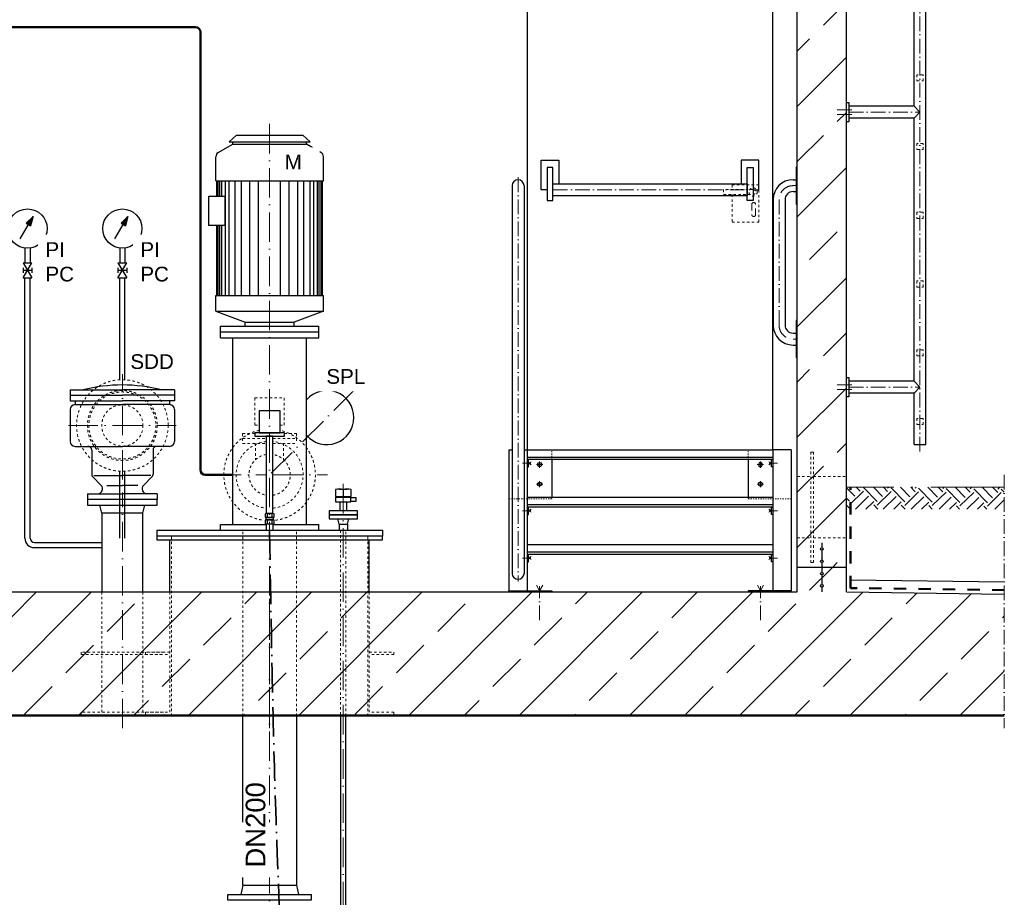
# Model space of a CAD drawing. Header units: millimetres. Extents: x -48448 to 452754, y -13941 to 17062.
# Tile 44 of 256: x -13826 to -9815, y 1836 to 5411. Entities that reach past the tile are written whole.
import ezdxf

# ---------------------------------------------------------------- set-up
doc = ezdxf.new("R2010")
doc.units = ezdxf.units.MM
doc.linetypes.add('ACAD_ISO10W100', pattern=[18, 12, -3, 0, -3])
doc.linetypes.add('JIS_02_1.0', pattern=[2, 1, -1])
doc.layers.add('Beschriftung', color=7, linetype='Continuous')
doc.styles.add('LBB3.5M1000', font='isocp.shx', dxfattribs={"height": 3.5})

msp = doc.modelspace()

# ---------------------------------------------------------------- hatches: boundary and pattern name
at = {"lineweight": 13}
h = msp.add_hatch(dxfattribs=at)
h.set_pattern_fill('ANSI33', color=256, scale=50, style=0)
h.paths.add_polyline_path([(-10458.113, 5992.025), (-10498.113, 5992.025), (-10498.113, 6002.031), (-10618.113, 6002.031), (-10618.113, 5992.025), (-10658.113, 5992.025), (-10658.113, 3549.77), (-10602.503, 3549.77), (-10602.503, 3649.77), (-10592.503, 3649.77), (-10592.503, 3549.77), (-10458.113, 3549.77)])
h.paths.add_polyline_path([(-10592.503, 3649.77), (-10602.503, 3649.77), (-10602.503, 3549.77), (-10602.503, 3199.77), (-10592.503, 3199.77)])
h.paths.add_polyline_path([(-10602.503, 3549.77), (-10658.113, 3549.77), (-10658.113, 3299.77), (-10602.503, 3299.77)])
h.paths.add_polyline_path([(-10458.113, 3549.77), (-10592.503, 3549.77), (-10592.503, 3299.77), (-10458.113, 3299.77)])
h.paths.add_polyline_path([(-10458.113, 3299.77), (-10592.503, 3299.77), (-10592.503, 3199.77), (-10602.503, 3199.77), (-10602.503, 3299.77), (-10658.113, 3299.77), (-10658.113, 3179.77), (-10558.113, 3179.77), (-10558.113, 3199.943, -0.41421356), (-10563.113, 3204.943, -0.41421356), (-10558.113, 3209.943), (-10558.113, 3249.943, -0.41421356), (-10563.113, 3254.943, -1), (-10553.113, 3254.943, -0.41421356), (-10558.113, 3249.943), (-10558.113, 3209.943, -0.41421356), (-10553.113, 3204.943, -0.41421356), (-10558.113, 3199.943), (-10558.113, 3179.77), (-10458.113, 3179.77)])
h = msp.add_hatch()
h.set_pattern_fill('EARTH', color=256, scale=12.5, angle=44.355047, style=0)
h.set_pattern_definition([(44.355, (-9095.655, -102.335), (1.2636, 112.2461), [79.375, -79.375]), (44.355, (-9116.464, -81.05), (1.2636, 112.2461), [79.375, -79.375]), (44.355, (-9137.27, -59.77), (1.2636, 112.2461), [79.375, -79.375]), (134.355, (-9137.115, -45.74), (-112.2461, 1.2636), [79.375, -79.375]), (134.355, (-9115.83, -24.93), (-112.2461, 1.2636), [79.375, -79.375]), (134.355, (-9094.55, -4.12), (-112.2461, 1.2636), [79.375, -79.375])])
h.paths.add_polyline_path([(-9814.604, 3506.436), (-10455.881, 3506.436), (-10455.881, 3416.842), (-9814.604, 3416.842)])
h = msp.add_hatch(dxfattribs=at)
h.set_pattern_fill('ANSI33', color=256, scale=50, style=0)
h.set_pattern_definition([(45, (84791.58, 41179.55), (-224.5064, 224.5064), []), (45, (85016.08, 41179.55), (-224.5064, 224.5064), [158.75, -79.375])])
h.paths.add_polyline_path([(-10553.113, 3254.943, -1), (-10563.113, 3254.943, -1)], flags=17)
h = msp.add_hatch(dxfattribs=at)
h.set_pattern_fill('ANSI33', color=256, scale=50, style=0)
h.set_pattern_definition([(45, (84791.58, 41129.55), (-224.5064, 224.5064), []), (45, (85016.08, 41129.55), (-224.5064, 224.5064), [158.75, -79.375])])
h.paths.add_polyline_path([(-10553.113, 3204.943, -1), (-10563.113, 3204.943, -1)], flags=17)
h = msp.add_hatch(dxfattribs=at)
h.set_pattern_fill('ANSI33', color=256, scale=50, style=0)
h.paths.add_polyline_path([(-19311.778, 2579.77), (-19311.778, 3071.035), (-18658.113, 3079.77), (-18658.113, 3179.77), (-18458.113, 3179.77), (-18458.113, 3079.77), (-10658.113, 3079.77), (-10658.113, 3179.77), (-10458.113, 3179.77), (-10458.113, 3079.77), (-9814.604, 3071.171), (-9814.604, 2579.77)])
h = msp.add_hatch(dxfattribs=at)
h.set_pattern_fill('ANSI33', color=256, scale=50, style=0)
h.set_pattern_definition([(45, (84791.58, 41079.2), (-224.5064, 224.5064), []), (45, (85016.08, 41079.2), (-224.5064, 224.5064), [158.75, -79.375])])
h.paths.add_polyline_path([(-10553.113, 3154.597, -1), (-10563.113, 3154.597, -1)], flags=17)
h = msp.add_hatch(dxfattribs=at)
h.set_pattern_fill('ANSI33', color=256, scale=50, style=0)
h.set_pattern_definition([(45, (84791.58, 41029.2), (-224.5064, 224.5064), []), (45, (85016.08, 41029.2), (-224.5064, 224.5064), [158.75, -79.375])])
h.paths.add_polyline_path([(-10553.113, 3104.597, -1), (-10563.113, 3104.597, -1)], flags=17)

# ---------------------------------------------------------------- linework, layer by layer
for p, q in [((-10133.963, 3679.772), (-10133.963, 7282.421)), ((-10182.263, 5058.087), (-10182.263, 6199.87)), ((-10658.113, 3079.77), (-10658.113, 5992.025)), ((-10458.113, 3079.77), (-10458.113, 5992.025)), ((-11758.113, 5668.77), (-11758.113, 3658.77)), ((-10758.113, 3658.77), (-10758.113, 5668.77)), ((-10458.113, 5073.937), (-10448.113, 5073.937)), ((-10448.113, 5073.937), (-10448.113, 4993.937)), ((-10182.263, 5058.087), (-10448.113, 5058.087)), ((-10182.263, 5058.087), (-10158.113, 5033.937)), ((-10158.113, 5033.937), (-10182.263, 5009.787)), ((-10448.113, 4993.937), (-10458.113, 4993.937)), ((-10182.263, 5009.787), (-10448.113, 5009.787)), ((-10182.263, 3938.087), (-10182.263, 5009.787)), ((-10658.113, 4809.631), (-10663.113, 4809.631)), ((-10663.113, 4809.631), (-10663.113, 4659.631)), ((-11819.752, 4734.631), (-11819.752, 3153.949)), ((-11771.473, 4734.631), (-11771.473, 3153.949)), ((-10675.263, 4758.77), (-10663.113, 4758.77)), ((-10675.263, 4710.481), (-10663.113, 4710.481)), ((-10756.402, 4677.631), (-10756.402, 4166.77)), ((-10708.113, 4677.631), (-10708.113, 4166.77)), ((-10663.113, 4659.631), (-10658.113, 4659.631)), ((-10658.113, 4184.77), (-10663.113, 4184.77)), ((-10663.113, 4184.77), (-10663.113, 4034.77)), ((-10675.263, 4133.92), (-10663.113, 4133.92)), ((-10675.263, 4085.631), (-10663.113, 4085.631)), ((-10663.113, 4034.77), (-10658.113, 4034.77)), ((-10458.113, 3953.937), (-10448.113, 3953.937)), ((-10448.113, 3953.937), (-10448.113, 3873.937)), ((-10182.263, 3938.087), (-10448.113, 3938.087)), ((-10182.263, 3938.087), (-10158.113, 3913.937)), ((-10158.113, 3913.937), (-10182.263, 3889.787)), ((-10448.113, 3873.937), (-10458.113, 3873.937)), ((-10182.263, 3889.787), (-10448.113, 3889.787)), ((-10182.263, 3679.772), (-10182.263, 3889.787)), ((-11833.113, 3658.77), (-11833.113, 3084.77)), ((-11833.113, 3658.77), (-11819.752, 3658.77)), ((-11771.473, 3658.77), (-11758.113, 3658.77)), ((-11758.113, 3658.77), (-10758.113, 3658.77)), ((-11758.113, 3658.77), (-11758.113, 3079.77)), ((-10758.113, 3658.77), (-10758.113, 3079.77)), ((-10683.113, 3658.77), (-10758.113, 3658.77)), ((-10683.113, 3658.77), (-10683.113, 3084.77)), ((-10182.263, 3679.772), (-10133.963, 3679.772)), ((-10758.113, 3627.966), (-11758.113, 3627.966)), ((-10758.113, 3618.77), (-11758.113, 3618.77)), ((-12540.113, 3496.418), (-12540.113, 3468.365)), ((-12524.113, 3498.357), (-12492.113, 3498.357)), ((-12508.113, 3496.418), (-12508.113, 3468.365)), ((-12476.113, 3468.365), (-12476.113, 3496.418)), ((-12540.113, 3468.365), (-12508.113, 3468.365)), ((-12508.113, 3468.365), (-12476.113, 3468.365)), ((-11758.113, 3465.77), (-10758.113, 3465.77)), ((-13492.263, 3400.77), (-13500.113, 3433.77)), ((-13323.963, 3400.77), (-13316.113, 3433.77)), ((-12535.013, 3446.636), (-12481.213, 3446.636)), ((-12521.563, 3446.636), (-12521.563, 3409.77)), ((-12494.663, 3446.636), (-12494.663, 3409.77)), ((-10758.113, 3434.966), (-11758.113, 3434.966)), ((-10758.113, 3425.77), (-11758.113, 3425.77)), ((-12821.563, 3373.258), (-12794.663, 3373.258)), ((-12817.35, 3384.123), (-12817.35, 3398.149)), ((-12817.35, 3358.262), (-12817.35, 3372.289)), ((-12798.875, 3398.149), (-12798.875, 3384.123)), ((-12798.875, 3372.289), (-12798.875, 3358.262)), ((-12524.963, 3355.77), (-12530.613, 3377.77)), ((-12491.263, 3355.77), (-12485.613, 3377.77)), ((-12821.563, 3357.292), (-12821.563, 3330.77)), ((-12794.663, 3357.292), (-12794.663, 3330.77)), ((-12524.963, 3355.77), (-12491.263, 3355.77)), ((-12524.963, 3355.77), (-12524.963, 3330.77)), ((-12491.263, 3355.77), (-12491.263, 3330.77)), ((-13214.113, 3079.77), (-13214.113, 3291.77)), ((-12402.113, 3079.77), (-12402.113, 3291.77)), ((-11758.113, 3272.77), (-10758.113, 3272.77)), ((-10558.113, 3279.77), (-10558.113, 3259.943)), ((-10558.113, 3249.943), (-10558.113, 3209.943)), ((-10758.113, 3241.966), (-11758.113, 3241.966)), ((-10758.113, 3232.77), (-11758.113, 3232.77)), ((-10458.113, 3179.77), (-10658.113, 3179.77)), ((-10558.113, 3199.943), (-10558.113, 3159.597)), ((-10558.113, 3149.597), (-10558.113, 3109.597)), ((-10441.785, 3129.557), (-9814.604, 3121.176)), ((-10558.113, 3099.597), (-10558.113, 3079.77)), ((-18458.113, 3079.77), (-10658.113, 3079.77)), ((-10458.113, 3079.77), (-9814.604, 3071.171)), ((-19311.778, 2579.77), (-9814.604, 2579.77)), ((-19311.778, 2574.77), (-9814.604, 2574.77))]:
    msp.add_line(p, q)
at = {"linetype": 'ACAD_ISO10W100', "lineweight": 18, "ltscale": 5}
for p, q in [((-10158.113, 3651.531), (-10158.113, 6199.87)), ((-10495.252, 5043.937), (-10436.19, 5043.937)), ((-10495.252, 5023.937), (-10436.19, 5023.937)), ((-10448.113, 5033.937), (-10158.113, 5033.937)), ((-11795.613, 4768.77), (-11795.613, 3121.852)), ((-10663.113, 4734.631), (-10675.263, 4734.631)), ((-11653.71, 4717.676), (-10862.516, 4717.676)), ((-10732.263, 4677.631), (-10732.263, 4166.77)), ((-10675.263, 4109.77), (-10663.113, 4109.77)), ((-10495.252, 3923.937), (-10436.19, 3923.937)), ((-10495.252, 3903.937), (-10436.19, 3903.937)), ((-10448.113, 3913.937), (-10158.113, 3913.937)), ((-11778.179, 3603.77), (-11743.67, 3603.77)), ((-11742.109, 3610.123), (-11753.113, 3603.77)), ((-11753.113, 3603.77), (-11742.109, 3597.417)), ((-10774.116, 3610.123), (-10763.113, 3603.77)), ((-10763.113, 3603.77), (-10774.116, 3597.417)), ((-10738.047, 3603.77), (-10772.556, 3603.77)), ((-11778.179, 3410.77), (-11743.67, 3410.77)), ((-11742.109, 3417.123), (-11753.113, 3410.77)), ((-11753.113, 3410.77), (-11742.109, 3404.417)), ((-10774.116, 3417.123), (-10763.113, 3410.77)), ((-10763.113, 3410.77), (-10774.116, 3404.417)), ((-10738.047, 3410.77), (-10772.556, 3410.77)), ((-11778.179, 3217.77), (-11743.67, 3217.77)), ((-11742.109, 3224.123), (-11753.113, 3217.77)), ((-11753.113, 3217.77), (-11742.109, 3211.417)), ((-10774.116, 3224.123), (-10763.113, 3217.77)), ((-10763.113, 3217.77), (-10774.116, 3211.417)), ((-10738.047, 3217.77), (-10772.556, 3217.77)), ((-11720.819, 3106.777), (-11708.113, 3084.77)), ((-11708.113, 3084.77), (-11695.407, 3106.777)), ((-11708.113, 2964.958), (-11708.113, 3103.656)), ((-10820.819, 3106.777), (-10808.113, 3084.77)), ((-10808.113, 3084.77), (-10795.407, 3106.777)), ((-10808.113, 2964.958), (-10808.113, 3103.656))]:
    msp.add_line(p, q, dxfattribs=at)
at = {"linetype": 'ACAD_ISO10W100', "lineweight": 18, "ltscale": 10}
for p, q in [((-12808.113, 2524.77), (-12808.113, 4990.77)), ((-13408.113, 3537.842), (-13408.113, 3966.27)), ((-12461.762, 3903.121), (-12808.113, 3556.77)), ((-13628.041, 3757.77), (-13188.185, 3757.77)), ((-13044.613, 3556.77), (-12821.563, 3556.77)), ((-12794.663, 3556.77), (-12571.613, 3556.77)), ((-12508.113, 3519.856), (-12508.113, 48.58)), ((-13408.113, 2524.77), (-13408.113, 3484.599)), ((-12808.113, 1491.152), (-12808.113, 3115.29))]:
    msp.add_line(p, q, dxfattribs=at)
at = {"linetype": 'Continuous', "lineweight": -2, "ltscale": 10}
for p, q in [((-12943.113, 4940.77), (-12973.113, 4913.77)), ((-12943.113, 4940.77), (-12673.113, 4940.77)), ((-12673.113, 4940.77), (-12643.113, 4913.77)), ((-13017.113, 4869.707), (-12958.113, 4903.77)), ((-12973.113, 4913.77), (-12643.113, 4913.77)), ((-12958.113, 4903.77), (-12958.113, 4913.77)), ((-12958.113, 4903.77), (-12658.113, 4903.77)), ((-12658.113, 4903.77), (-12658.113, 4913.77)), ((-12599.113, 4869.707), (-12658.113, 4903.77)), ((-13027.113, 4753.77), (-13027.113, 4852.386)), ((-12589.113, 4753.77), (-12589.113, 4852.386)), ((-13027.113, 4753.77), (-12589.113, 4753.77)), ((-13023.113, 4691.886), (-13023.113, 4753.77)), ((-13018.113, 4691.886), (-13018.113, 4753.77)), ((-13010.613, 4691.886), (-13010.613, 4753.77)), ((-13003.113, 4691.886), (-13003.113, 4753.77)), ((-12988.113, 4287.77), (-12988.113, 4753.77)), ((-12973.113, 4287.77), (-12973.113, 4753.77)), ((-12948.113, 4287.77), (-12948.113, 4753.77)), ((-12923.113, 4287.77), (-12923.113, 4753.77)), ((-12888.113, 4287.77), (-12888.113, 4753.77)), ((-12853.113, 4287.77), (-12853.113, 4753.77)), ((-12763.113, 4287.77), (-12763.113, 4753.77)), ((-12728.113, 4287.77), (-12728.113, 4753.77)), ((-12693.113, 4287.77), (-12693.113, 4753.77)), ((-12668.113, 4287.77), (-12668.113, 4753.77)), ((-12643.113, 4287.77), (-12643.113, 4753.77)), ((-12628.113, 4287.77), (-12628.113, 4753.77)), ((-12613.113, 4287.77), (-12613.113, 4753.77)), ((-12605.613, 4287.77), (-12605.613, 4753.77)), ((-12598.113, 4287.77), (-12598.113, 4753.77)), ((-12593.113, 4287.77), (-12593.113, 4753.77)), ((-13824.777, 4517.652), (-13771.901, 4609.236)), ((-13771.901, 4609.236), (-13799.662, 4581.476)), ((-13799.662, 4581.476), (-13782.062, 4571.314)), ((-13771.901, 4609.236), (-13782.062, 4571.314)), ((-13438.277, 4517.652), (-13385.401, 4609.236)), ((-13385.401, 4609.236), (-13413.162, 4581.476)), ((-13413.162, 4581.476), (-13395.562, 4571.314)), ((-13385.401, 4609.236), (-13395.562, 4571.314)), ((-13023.113, 4287.77), (-13023.113, 4572.066)), ((-13018.113, 4287.77), (-13018.113, 4572.066)), ((-13010.613, 4287.77), (-13010.613, 4572.066)), ((-13003.113, 4287.77), (-13003.113, 4572.066)), ((-13805.263, 4480.482), (-13805.263, 4419.771)), ((-13783.963, 4480.482), (-13783.963, 4419.771)), ((-13418.763, 4480.482), (-13418.763, 4419.771)), ((-13397.463, 4480.482), (-13397.463, 4419.771)), ((-13812.613, 4419.771), (-13776.613, 4359.771)), ((-13812.613, 4359.771), (-13776.613, 4419.771)), ((-13812.613, 4419.771), (-13776.613, 4419.771)), ((-13426.113, 4419.771), (-13390.113, 4359.771)), ((-13426.113, 4359.771), (-13390.113, 4419.771)), ((-13426.113, 4419.771), (-13390.113, 4419.771)), ((-13812.613, 4399.77), (-13812.613, 4379.771)), ((-13812.613, 4389.771), (-13776.613, 4389.771)), ((-13776.613, 4399.77), (-13776.613, 4379.771)), ((-13426.113, 4399.77), (-13426.113, 4379.771)), ((-13426.113, 4389.771), (-13390.113, 4389.771)), ((-13390.113, 4399.77), (-13390.113, 4379.771)), ((-13812.613, 4359.771), (-13776.613, 4359.771)), ((-13805.263, 3299), (-13805.263, 4359.771)), ((-13783.963, 3299), (-13783.963, 4359.771)), ((-13426.113, 4359.771), (-13390.113, 4359.771)), ((-13027.113, 4222.77), (-13027.113, 4287.77)), ((-13027.113, 4287.77), (-12589.113, 4287.77)), ((-12589.113, 4222.77), (-12589.113, 4287.77)), ((-13027.113, 4222.77), (-12589.113, 4222.77)), ((-13027.113, 4222.77), (-12908.113, 4178.77)), ((-12589.113, 4222.77), (-12708.113, 4178.77)), ((-12908.113, 4162.77), (-12908.113, 4178.77)), ((-12908.113, 4178.77), (-12708.113, 4178.77)), ((-12708.113, 4162.77), (-12708.113, 4178.77)), ((-13008.113, 4162.77), (-12608.113, 4162.77)), ((-13008.113, 4114.77), (-13008.113, 4162.77)), ((-13008.113, 4138.77), (-12608.113, 4138.77)), ((-12608.113, 4114.77), (-12608.113, 4162.77)), ((-13008.113, 4114.77), (-12608.113, 4114.77)), ((-12958.113, 3354.77), (-12958.113, 4114.77)), ((-12658.113, 3354.77), (-12658.113, 4114.77)), ((-13620.613, 3902.77), (-13620.613, 3858.77)), ((-13620.613, 3902.77), (-13408.113, 3902.77)), ((-13195.613, 3902.77), (-13408.113, 3902.77)), ((-13195.613, 3902.77), (-13195.613, 3858.77)), ((-13620.613, 3880.77), (-13408.113, 3880.77)), ((-13620.613, 3858.77), (-13408.113, 3858.77)), ((-13600.613, 3858.77), (-13600.613, 3842.77)), ((-13195.613, 3880.77), (-13408.113, 3880.77)), ((-13195.613, 3858.77), (-13408.113, 3858.77)), ((-13215.613, 3858.77), (-13215.613, 3842.77)), ((-13620.613, 3822.77), (-13620.613, 3692.77)), ((-13600.613, 3842.77), (-13408.113, 3842.77)), ((-13215.613, 3842.77), (-13408.113, 3842.77)), ((-13195.613, 3822.77), (-13195.613, 3692.77)), ((-13600.613, 3672.77), (-13408.113, 3672.77)), ((-13533.113, 3657.77), (-13533.113, 3558.983)), ((-13215.613, 3672.77), (-13408.113, 3672.77)), ((-13283.113, 3657.77), (-13283.113, 3558.983)), ((-13418.763, 3299), (-13418.763, 3571.575)), ((-13397.463, 3299), (-13397.463, 3571.575)), ((-13494.255, 3513.912), (-13528.719, 3548.377)), ((-13523.958, 3554.384), (-13408.113, 3554.384)), ((-13292.268, 3554.384), (-13408.113, 3554.384)), ((-13321.971, 3513.912), (-13287.506, 3548.377)), ((-13471.323, 3512.77), (-13408.113, 3512.77)), ((-13344.903, 3512.77), (-13408.113, 3512.77)), ((-13550.613, 3479.77), (-13550.613, 3455.77)), ((-13550.613, 3479.77), (-13408.113, 3479.77)), ((-13265.613, 3479.77), (-13408.113, 3479.77)), ((-13265.613, 3479.77), (-13265.613, 3455.77)), ((-13268.113, 3330.77), (-13268.113, 3306.77)), ((-13268.113, 3330.77), (-12348.113, 3330.77)), ((-13008.113, 3354.77), (-12821.563, 3354.77)), ((-13008.113, 3330.77), (-13008.113, 3354.77)), ((-12794.663, 3354.77), (-12608.113, 3354.77)), ((-12608.113, 3330.77), (-12608.113, 3354.77)), ((-12348.113, 3330.77), (-12348.113, 3306.77)), ((-13766.613, 3281.65), (-13494.613, 3281.65)), ((-13766.613, 3260.35), (-13494.613, 3260.35)), ((-12917.663, 1886.093), (-12917.663, 2574.77)), ((-12698.563, 2574.77), (-12698.563, 1886.093)), ((-12917.663, 1886.093), (-12925.613, 1848.093)), ((-12917.663, 1886.093), (-12698.563, 1886.093)), ((-12698.563, 1886.093), (-12690.613, 1848.093))]:
    msp.add_line(p, q, dxfattribs=at)
at = {"linetype": 'JIS_02_1.0', "lineweight": 18, "ltscale": 10}
for p, q in [((-10838.113, 4718.77), (-10958.113, 4718.77)), ((-10958.113, 4718.77), (-10958.113, 4698.77)), ((-10958.113, 4698.77), (-10838.113, 4698.77)), ((-12868.113, 3869.77), (-12868.113, 3759.77)), ((-12868.113, 3869.77), (-12748.113, 3869.77)), ((-12748.113, 3869.77), (-12748.113, 3759.77)), ((-12868.113, 3759.77), (-12851.132, 3759.77)), ((-12765.094, 3759.77), (-12748.113, 3759.77)), ((-12918.113, 3724.77), (-12868.425, 3724.77)), ((-12918.113, 3724.77), (-12918.113, 3684.77)), ((-12918.113, 3704.77), (-12821.563, 3704.77)), ((-12794.663, 3704.77), (-12698.113, 3704.77)), ((-12747.8, 3724.77), (-12698.113, 3724.77)), ((-12698.113, 3724.77), (-12698.113, 3684.77)), ((-12918.113, 3684.77), (-12821.563, 3684.77)), ((-12865.263, 3684.77), (-12865.263, 3618.537)), ((-12794.663, 3684.77), (-12698.113, 3684.77)), ((-12750.963, 3684.77), (-12750.963, 3618.537)), ((-10658.113, 3549.77), (-10602.503, 3549.77)), ((-10592.503, 3549.77), (-10458.113, 3549.77)), ((-12917.663, 2574.77), (-12917.663, 3330.77)), ((-12698.563, 2574.77), (-12698.563, 3330.77)), ((-13208.113, 2574.77), (-13208.113, 3306.77)), ((-12408.113, 2574.77), (-12408.113, 3306.77)), ((-10658.113, 3299.77), (-10602.503, 3299.77)), ((-10592.503, 3299.77), (-10458.113, 3299.77)), ((-13492.263, 3079.77), (-13492.263, 2574.77)), ((-13323.963, 3079.77), (-13323.963, 2574.77)), ((-13214.113, 3079.77), (-13214.113, 2579.77)), ((-12402.113, 3079.77), (-12402.113, 2579.77))]:
    msp.add_line(p, q, dxfattribs=at)
at = {"linetype": 'JIS_02_1.0', "lineweight": 9, "ltscale": 5}
for p, q in [((-11658.113, 3618.77), (-11658.113, 3658.77)), ((-10858.113, 3618.77), (-10858.113, 3658.77)), ((-11758.113, 3458.77), (-11833.113, 3458.77)), ((-10758.113, 3458.77), (-10683.113, 3458.77))]:
    msp.add_line(p, q, dxfattribs=at)
at = {"linetype": 'JIS_02_1.0', "lineweight": 9, "ltscale": 25}
for p, q in [((-11708.113, 3585.915), (-11708.113, 3611.625)), ((-10808.113, 3585.915), (-10808.113, 3611.625)), ((-11695.258, 3598.77), (-11720.968, 3598.77)), ((-10820.968, 3598.77), (-10795.258, 3598.77)), ((-11708.113, 3531.625), (-11708.113, 3505.915)), ((-10808.113, 3531.625), (-10808.113, 3505.915)), ((-11695.258, 3518.77), (-11720.968, 3518.77)), ((-10820.968, 3518.77), (-10795.258, 3518.77))]:
    msp.add_line(p, q, dxfattribs=at)
at = {"linetype": 'ACAD_ISO10W100', "lineweight": 13, "ltscale": 5}
msp.add_line((-9814.604, 3556.437), (-9814.604, 2524.77), dxfattribs=at)
at = {"linetype": 'ACAD_ISO10W100', "lineweight": 13, "ltscale": 25}
msp.add_line((-9814.604, 3506.437), (-10458.113, 3506.437), dxfattribs=at)
at = {"linetype": 'JIS_02_1.0', "lineweight": 50, "ltscale": 50}
for p, q in [((-10441.785, 3095.881), (-10441.785, 3506.437)), ((-9814.604, 3087.5), (-10441.785, 3095.881))]:
    msp.add_line(p, q, dxfattribs=at)
at = {"linetype": 'JIS_02_1.0', "lineweight": 18, "ltscale": 10}
for points in [[(-10170.613, 5161.437), (-10145.613, 5161.437), (-10145.613, 5186.437), (-10170.613, 5186.437)], [(-10170.613, 4881.437), (-10145.613, 4881.437), (-10145.613, 4906.437), (-10170.613, 4906.437)], [(-10170.613, 4601.437), (-10145.613, 4601.437), (-10145.613, 4626.437), (-10170.613, 4626.437)], [(-10170.613, 4321.437), (-10145.613, 4321.437), (-10145.613, 4346.437), (-10170.613, 4346.437)], [(-10170.613, 4041.437), (-10145.613, 4041.437), (-10145.613, 4066.437), (-10170.613, 4066.437)], [(-10170.613, 3761.437), (-10145.613, 3761.437), (-10145.613, 3786.437), (-10170.613, 3786.437)], [(-10602.503, 3199.77), (-10592.503, 3199.77), (-10592.503, 3649.77), (-10602.503, 3649.77)], [(-12518.763, 2574.77), (-12497.463, 2574.77), (-12497.463, 3330.77), (-12518.763, 3330.77)]]:
    msp.add_lwpolyline(points, close=True, dxfattribs=at)
for points in [[(-11677.86, 4717.676), (-11702.01, 4717.676), (-11702.01, 4838.426), (-11629.56, 4838.426), (-11629.56, 4741.825)], [(-10838.366, 4717.676), (-10814.216, 4717.676), (-10814.216, 4838.426), (-10886.666, 4838.426), (-10886.666, 4741.825)], [(-11658.113, 3618.77), (-11658.113, 3465.77)], [(-10858.113, 3618.77), (-10858.113, 3465.77)], [(-12535.826, 3466.425), (-12480.4, 3466.425)], [(-13323.963, 3079.77), (-13323.963, 3400.77), (-13492.263, 3400.77), (-13492.263, 3079.77)], [(-12826.588, 3398.149), (-12826.588, 3384.123)], [(-12826.588, 3372.289), (-12826.588, 3358.262)], [(-12794.256, 3399.119), (-12821.969, 3399.119)], [(-12821.969, 3383.153), (-12794.256, 3383.153)], [(-12794.256, 3373.258), (-12821.969, 3373.258)], [(-12789.638, 3384.123), (-12789.638, 3398.149)], [(-12789.638, 3358.262), (-12789.638, 3372.289)], [(-12821.969, 3357.292), (-12794.256, 3357.292)]]:
    msp.add_lwpolyline(points)
for points in [[(-11653.71, 4808.07), (-11677.86, 4808.07), (-11677.86, 4674.747), (-11653.71, 4674.747)], [(-10862.516, 4808.07), (-10838.366, 4808.07), (-10838.366, 4674.747), (-10862.516, 4674.747)], [(-11653.71, 4741.825), (-10862.516, 4741.825), (-10862.516, 4693.527), (-11653.71, 4693.527)], [(-11753.113, 3618.77), (-11758.113, 3618.77), (-11758.113, 3588.77), (-11753.113, 3588.77)], [(-10763.113, 3618.77), (-10758.113, 3618.77), (-10758.113, 3588.77), (-10763.113, 3588.77)], [(-11699.567, 3599.018), (-11703.262, 3591.308), (-11711.808, 3591.061), (-11716.659, 3598.522), (-11712.964, 3606.232), (-11704.418, 3606.48)], [(-10816.659, 3599.018), (-10812.964, 3591.308), (-10804.418, 3591.061), (-10799.567, 3598.522), (-10803.262, 3606.232), (-10811.808, 3606.48)], [(-11708.361, 3527.316), (-11700.651, 3523.621), (-11700.403, 3515.075), (-11707.865, 3510.224), (-11715.575, 3513.919), (-11715.823, 3522.465)], [(-10807.865, 3527.316), (-10815.575, 3523.621), (-10815.823, 3515.075), (-10808.361, 3510.224), (-10800.651, 3513.919), (-10800.403, 3522.465)], [(-13550.613, 3433.77), (-13265.613, 3433.77), (-13265.613, 3455.77), (-13550.613, 3455.77)], [(-12539.204, 3446.636), (-12477.021, 3446.636), (-12477.021, 3466.425), (-12539.204, 3466.425)], [(-12477.021, 3464.728), (-12456.518, 3464.728), (-12456.518, 3448.332), (-12477.021, 3448.332)], [(-11753.113, 3425.77), (-11758.113, 3425.77), (-11758.113, 3395.77), (-11753.113, 3395.77)], [(-10763.113, 3425.77), (-10758.113, 3425.77), (-10758.113, 3395.77), (-10763.113, 3395.77)], [(-12823.659, 3373.258), (-12792.567, 3373.258), (-12792.567, 3383.153), (-12823.659, 3383.153)], [(-12450.613, 3393.77), (-12450.613, 3409.77), (-12565.613, 3409.77), (-12565.613, 3393.77)], [(-12450.613, 3377.77), (-12450.613, 3393.77), (-12565.613, 3393.77), (-12565.613, 3377.77)], [(-13268.113, 3291.77), (-12348.113, 3291.77), (-12348.113, 3306.77), (-13268.113, 3306.77)], [(-11753.113, 3232.77), (-11758.113, 3232.77), (-11758.113, 3202.77), (-11753.113, 3202.77)], [(-10763.113, 3232.77), (-10758.113, 3232.77), (-10758.113, 3202.77), (-10763.113, 3202.77)], [(-11658.113, 3079.77), (-11833.113, 3079.77), (-11833.113, 3084.77), (-11658.113, 3084.77)], [(-10858.113, 3079.77), (-10683.113, 3079.77), (-10683.113, 3084.77), (-10858.113, 3084.77)]]:
    msp.add_lwpolyline(points, close=True)
for points in [[(-10923.262, 4698.77), (-10923.262, 4586.378), (-10814.216, 4586.378), (-10814.216, 4737.434), (-10923.262, 4737.434), (-10923.262, 4718.77)], [(-13239.863, 2834.77), (-13576.363, 2834.77), (-13576.363, 2824.77), (-13239.863, 2824.77)], [(-13214.113, 2834.77), (-13314.113, 2834.77), (-13314.113, 2824.77), (-13214.113, 2824.77)], [(-12402.113, 2834.77), (-12302.113, 2834.77), (-12302.113, 2824.77), (-12402.113, 2824.77)], [(-13239.863, 2589.77), (-13576.363, 2589.77), (-13576.363, 2579.77), (-13239.863, 2579.77)], [(-13314.114, 2579.77), (-13314.114, 2589.77), (-13214.114, 2589.77)], [(-12302.114, 2579.77), (-12302.114, 2589.77), (-12402.114, 2589.77)]]:
    msp.add_lwpolyline(points, dxfattribs=at)
at = {"linetype": 'Continuous', "lineweight": -2, "ltscale": 10}
for points in [[(-13055.383, 4691.886), (-12990.842, 4691.886), (-12990.842, 4572.066), (-13055.383, 4572.066)], [(-12851.132, 3727.714), (-12765.094, 3727.714), (-12765.094, 3817.233), (-12851.132, 3817.233)], [(-12868.425, 3714.96), (-12747.8, 3714.96), (-12747.8, 3727.714), (-12868.425, 3727.714)], [(-12978.113, 1848.093), (-12638.113, 1848.093), (-12638.113, 1824.093), (-12978.113, 1824.093)]]:
    msp.add_lwpolyline(points, close=True, dxfattribs=at)
at = {"linetype": 'JIS_02_1.0', "lineweight": 9, "ltscale": 25}
for points in [[(-10843.408, 4658.259), (-10843.408, 4616.504)], [(-10828.113, 4616.504), (-10828.113, 4658.259)]]:
    msp.add_lwpolyline(points, dxfattribs=at)
at = {"linetype": 'Continuous', "lineweight": -2, "ltscale": 10}
for points in [[(-13773.485, 4607.07), (-13798.29, 4581.54), (-13782.701, 4572.54), (-13773.171, 4606.48), (-13796.822, 4581.675), (-13783.284, 4573.941), (-13774.331, 4604.613), (-13795.476, 4581.879), (-13783.702, 4574.918), (-13775.462, 4603.221), (-13794.191, 4582.119), (-13784.022, 4575.921), (-13776.677, 4600.976), (-13793.207, 4582.124), (-13784.405, 4576.96), (-13777.856, 4598.792), (-13792.01, 4582.497), (-13784.822, 4577.938), (-13778.973, 4596.573), (-13791.236, 4582.704), (-13785.547, 4579.092), (-13780.381, 4594.276), (-13790.551, 4582.473), (-13785.79, 4579.806), (-13781.798, 4591.821), (-13789.363, 4582.687), (-13786.313, 4580.599), (-13783.296, 4589.086), (-13788.431, 4582.885), (-13786.318, 4581.584), (-13784.678, 4586.692), (-13787.824, 4582.944), (-13786.526, 4582.358), (-13785.83, 4584.412)], [(-13386.985, 4607.07), (-13411.79, 4581.54), (-13396.201, 4572.54), (-13386.671, 4606.48), (-13410.322, 4581.675), (-13396.784, 4573.941), (-13387.831, 4604.613), (-13408.976, 4581.879), (-13397.202, 4574.918), (-13388.962, 4603.221), (-13407.691, 4582.119), (-13397.522, 4575.921), (-13390.177, 4600.976), (-13406.707, 4582.124), (-13397.905, 4576.96), (-13391.356, 4598.792), (-13405.51, 4582.497), (-13398.322, 4577.938), (-13392.473, 4596.573), (-13404.736, 4582.704), (-13399.047, 4579.092), (-13393.881, 4594.276), (-13404.051, 4582.473), (-13399.29, 4579.806), (-13395.298, 4591.821), (-13402.863, 4582.687), (-13399.813, 4580.599), (-13396.796, 4589.086), (-13401.931, 4582.885), (-13399.818, 4581.584), (-13398.178, 4586.692), (-13401.324, 4582.944), (-13400.026, 4582.358), (-13399.33, 4584.412)], [(-12794.663, 3399.119), (-12794.663, 3714.96), (-12821.563, 3714.96), (-12821.563, 3399.119)], [(-12497.463, 1402.739), (-12497.463, 2574.77), (-12518.763, 2574.77), (-12518.763, 1402.739)]]:
    msp.add_lwpolyline(points, dxfattribs=at)
at = {"linetype": 'JIS_02_1.0', "lineweight": 9, "ltscale": 5}
for points in [[(-11658.113, 3465.77), (-11658.113, 3458.77), (-11758.113, 3458.77)], [(-10858.113, 3465.77), (-10858.113, 3458.77), (-10763.113, 3458.77)]]:
    msp.add_lwpolyline(points, dxfattribs=at)
at = {"linetype": 'JIS_02_1.0', "lineweight": 18, "ltscale": 10}
for centre, radius in [((-10838.113, 4708.77), 16.764), ((-13408.113, 3757.77), 186.5), ((-13408.113, 3757.77), 142.5), ((-13408.113, 3757.77), 136.5), ((-13408.113, 3757.77), 84.15)]:
    msp.add_circle(centre, radius, dxfattribs=at)
at = {"linetype": 'Continuous', "lineweight": -2, "ltscale": 10}
for centre in [(-13794.613, 4559.77), (-13408.113, 4559.77)]:
    msp.add_circle(centre, 80, dxfattribs=at)
for centre in [(-10558.113, 3254.943), (-10558.113, 3204.943), (-10558.113, 3154.597), (-10558.113, 3104.597)]:
    msp.add_circle(centre, 5)
for centre, radius, start, end in [((-13007.113, 4852.386), 20, 120.000131, 180), ((-12609.113, 4852.386), 20, 0, 60.000022), ((-13408.113, 3272.77), 650, 90, 104.250033), ((-13408.113, 3272.77), 650, 75.749967, 90), ((-12574.71, 3790.173), 110, 220.693272, 139.306728), ((-13600.613, 3822.77), 20, 90, 180), ((-13215.613, 3822.77), 20, 0, 90), ((-13600.613, 3692.77), 20, 180, 270), ((-13215.613, 3692.77), 20, 270, 0), ((-13548.113, 3657.77), 15, 0, 90), ((-13268.113, 3657.77), 15, 90, 180), ((-13518.113, 3558.983), 15, 180, 225), ((-13298.113, 3558.983), 15, 315, 0), ((-13508.397, 3499.77), 20, 270, 44.999947), ((-13307.828, 3499.77), 20, 135.000053, 270), ((-13766.613, 3299), 38.65, 180, 270), ((-13766.613, 3299), 17.35, 180, 270)]:
    msp.add_arc(centre, radius, start, end, dxfattribs=at)
for centre, radius, start, end in [((-11795.613, 4734.631), 24.139, 0, 180), ((-10675.263, 4677.631), 81.139, 90, 180), ((-10675.263, 4677.631), 32.85, 90, 180), ((-10675.263, 4166.77), 81.139, 180, 270), ((-10675.263, 4166.77), 32.85, 180, 270), ((-12524.113, 3431.393), 66.964, 76.176331, 103.823669), ((-12492.113, 3431.393), 66.964, 76.176331, 103.823669), ((-12524.113, 3533.389), 66.964, 256.176331, 283.823669), ((-12492.113, 3533.389), 66.964, 256.176331, 283.823669), ((-12821.969, 3387.635), 11.484, 66.284373, 113.715627), ((-12821.969, 3394.637), 11.484, 246.284373, 293.715627), ((-12821.969, 3361.774), 11.484, 66.284373, 113.715627), ((-12808.113, 3354.638), 44.481, 78.013844, 101.986156), ((-12808.113, 3427.634), 44.481, 258.013844, 281.986156), ((-12808.113, 3328.777), 44.481, 78.013844, 101.986156), ((-12794.256, 3387.635), 11.484, 66.284373, 113.715627), ((-12794.256, 3394.637), 11.484, 246.284373, 293.715627), ((-12794.256, 3361.774), 11.484, 66.284373, 113.715627), ((-12821.969, 3368.776), 11.484, 246.284373, 293.715627), ((-12808.113, 3401.773), 44.481, 258.013844, 281.986156), ((-12794.256, 3368.776), 11.484, 246.284373, 293.715627)]:
    msp.add_arc(centre, radius, start, end)
at = {"linetype": 'ACAD_ISO10W100', "lineweight": 18, "ltscale": 5}
for centre, start, end in [((-10675.263, 4677.631), 90, 180), ((-10675.263, 4166.77), 180, 270)]:
    msp.add_arc(centre, 57, start, end, dxfattribs=at)
at = {"linetype": 'JIS_02_1.0', "lineweight": 18, "ltscale": 10}
for centre, radius, start, end in [((-10838.113, 4708.77), 10, 270, 90), ((-12808.113, 3556.77), 186.5, 103.336283, 262.72831), ((-12808.113, 3556.77), 186.5, 277.27169, 76.663717), ((-12808.113, 3556.77), 136.5, 95.654804, 264.345196), ((-12808.113, 3556.77), 136.5, 275.654804, 84.345196), ((-12808.113, 3556.77), 84.15, 99.19724, 260.80276), ((-12808.113, 3556.77), 84.15, 279.19724, 80.80276)]:
    msp.add_arc(centre, radius, start, end, dxfattribs=at)
at = {"linetype": 'JIS_02_1.0', "lineweight": 9, "ltscale": 25}
for centre, start, end in [((-10835.76, 4658.259), 0, 180), ((-10835.76, 4616.504), 180, 0)]:
    msp.add_arc(centre, 7.647, start, end, dxfattribs=at)
msp.add_ellipse((-11795.613, 3153.949), major_axis=(-24.139, 0), ratio=0.91540211, start_param=0, end_param=3.14159265)
at = {"linetype": 'ACAD_ISO10W100', "lineweight": 35, "ltscale": 10}
msp.add_spline([(-12808.113, 3330.77), (-12783.256, 2186.282), (-12720.925, 844.532)], degree=3, dxfattribs=at)

# ---------------------------------------------------------------- next in the draw order: texts
at = {"layer": 'Beschriftung', "char_height": 60, "attachment_point": 1, "style": 'LBB3.5M1000', "bg_fill": 2}
for s, insert, width in [('{\\fArial|b0|i0|c0|p34;\\C256;M}', (-12746.395, 4860.871), 111.95845), ('{\\fArial|b0|i0|c0|p34;\\C256;PI\\PPC}', (-13721.399, 4504.478), 120.83519), ('{\\fArial|b0|i0|c0|p34;\\C256;SDD}', (-13375.347, 4048.044), 172.60266), ('{\\fArial|b0|i0|c0|p34;\\C256;SPL}', (-12576.8, 3987.467), 111.95845)]:
    msp.add_mtext(s, dxfattribs=dict(at, insert=insert, width=width))
at = {"layer": 'Beschriftung', "insert": (-12905.587, 1957.132), "char_height": 80, "width": 144.48459, "attachment_point": 1, "rotation": 90, "style": 'LBB3.5M1000', "bg_fill": 2}
msp.add_mtext('{\\fArial|b0|i0|c0|p34;DN200}', dxfattribs=at)

# ---------------------------------------------------------------- next in the draw order: linework, layer by layer
at = {"linetype": 'Continuous', "lineweight": -2, "ltscale": 10}
for p, q in [((-13418.763, 3943.966), (-13418.763, 4359.771)), ((-13397.463, 3943.966), (-13397.463, 4359.771))]:
    msp.add_line(p, q, dxfattribs=at)
at = {"lineweight": 50}
msp.add_lwpolyline([(-14038.774, 4531.357), (-14038.774, 5359.77, -0.41421356), (-14018.774, 5379.77), (-13109.612, 5379.77, -0.41421356), (-13089.612, 5359.77), (-13089.612, 3576.77, 0.41421356), (-13069.612, 3556.77), (-12958.113, 3556.77)], format="xyb", dxfattribs=at)

# ---------------------------------------------------------------- next in the draw order: texts
at = {"layer": 'Beschriftung', "insert": (-13334.899, 4504.478), "char_height": 60, "width": 120.83519, "attachment_point": 1, "style": 'LBB3.5M1000', "bg_fill": 2}
msp.add_mtext('{\\fArial|b0|i0|c0|p34;\\C256;PI\\PPC}', dxfattribs=at)

doc.saveas('drawing.dxf')
